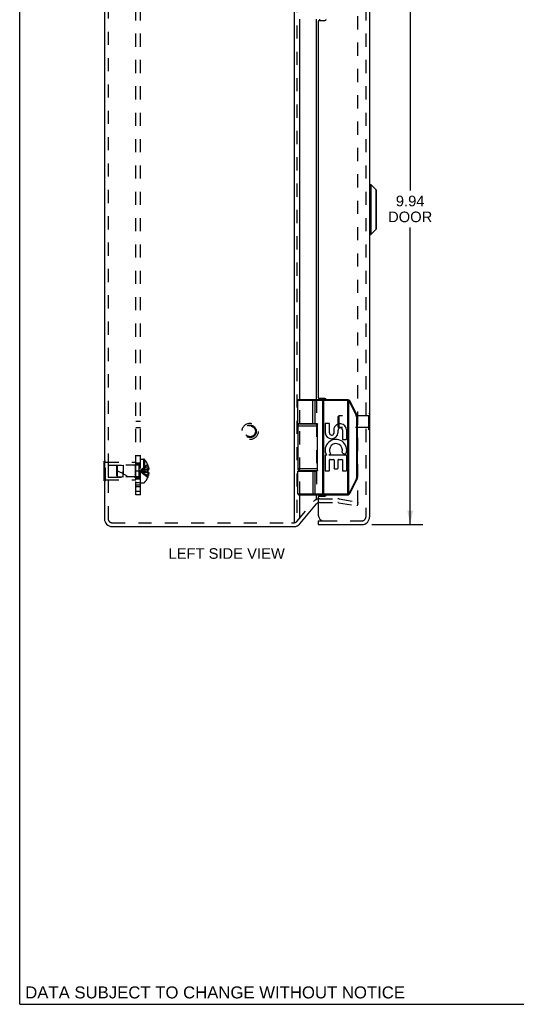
# Model space of a CAD drawing. Header units: inches. Extents: x 0 to 37.8, y 0 to 24.4.
# Tile 1 of 8: x 0 to 7.8, y 0 to 15.5. Entities that reach past the tile are written whole.
import ezdxf

# ---------------------------------------------------------------- set-up
doc = ezdxf.new("R2010")
doc.units = ezdxf.units.IN
doc.header["$LTSCALE"] = 2.077778
doc.header["$MEASUREMENT"] = 0
doc.linetypes.add('HIDDEN', pattern=[0.2, 0.1, -0.1])
doc.layers.get('0').update_dxf_attribs({"linetype": 'CONTINUOUS'})
for name, color, linetype in [('DEFAULT_2', 8, 'HIDDEN'), ('DIMENSIONS', 7, 'CONTINUOUS'), ('DOOR_ASSEMBLY', 7, 'CONTINUOUS'), ('SUBPANEL', 7, 'CONTINUOUS')]:
    doc.layers.add(name, color=color, linetype=linetype)
doc.styles.get("Standard").update_dxf_attribs({"font": 'arial.ttf'})
doc.dimstyles.new('DIMSTYLE_1', dxfattribs={"dimtxt": 0.166667, "dimasz": 0.222222, "dimexe": 0.09, "dimexo": 0.07, "dimgap": 0.0375, "dimtad": 0, "dimtih": 1, "dimtoh": 1, "dimzin": 4, "dimdsep": 46, "dimtxsty": 'Standard', "dimblk": '_FILLED', "dimblk1": '_FILLED', "dimblk2": '_FILLED', "dimcen": 0.09, "dimazin": 1, "dimtfac": 1, "dimtdec": 3, "dimtofl": 0, "dimtmove": 0, "dimatfit": 3, "dimldrblk": '_FILLED', "dimfxl": 0, "dimtolj": 1, "dimtzin": 4, "dimarcsym": 0})

# ---------------------------------------------------------------- blocks, each defined once
blk = doc.blocks.new('_FILLED')
at = {"color": 0, "linetype": 'ByBlock'}
blk.add_solid([(0, 0), (-1, 0.2), (-1, -0.2)], dxfattribs=at)
blk = doc.blocks.new('*D15')
at = {"layer": 'DIMENSIONS', "color": 2, "linetype": 'Continuous'}
for p, q in [((5.558, 17.504), (6.364, 17.504)), ((6.164, 17.504), (6.164, 12.833)), ((6.164, 7.564), (6.164, 12.25)), ((5.558, 7.564), (6.364, 7.564))]:
    blk.add_line(p, q, dxfattribs=at)
at = {"layer": 'DIMENSIONS', "color": 2, "linetype": 'Continuous', "xscale": 0.2222222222, "yscale": 0.2222222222, "zscale": 0.2222222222}
for p, rotation in [((6.164, 17.504), 90), ((6.164, 7.564), 270)]:
    blk.add_blockref('_FILLED', p, dxfattribs=dict(at, rotation=rotation))
at = {"layer": 'DIMENSIONS', "color": 2, "linetype": 'Continuous', "insert": (6.164, 12.75), "char_height": 0.1667, "width": 0.69765, "attachment_point": 2, "line_spacing_factor": 0.9}
blk.add_mtext('9.94\\PDOOR', dxfattribs=at)

msp = doc.modelspace()

# ---------------------------------------------------------------- linework, layer by layer
at = {"color": 7, "linetype": 'Continuous'}
for p, q in [((0, 0), (0, 24.444)), ((1.334, 8.565), (1.338, 8.565)), ((1.334, 8.253), (1.334, 8.565)), ((1.334, 8.409), (1.338, 8.409)), ((1.334, 8.253), (1.338, 8.253)), ((0, 0), (37.778, 0))]:
    msp.add_line(p, q, dxfattribs=at)
at = {"color": 3, "linetype": 'Continuous'}
for p, q in [((1.338, 17.414), (1.338, 7.654)), ((4.331, 17.513), (4.331, 7.603)), ((4.423, 9.534), (4.423, 15.534)), ((4.686, 9.534), (4.686, 15.534)), ((4.732, 15.534), (4.732, 15.514)), ((4.732, 9.554), (4.732, 9.534)), ((4.423, 9.154), (4.423, 9.159)), ((4.686, 9.154), (4.686, 9.158)), ((4.423, 8.409), (4.423, 8.414)), ((4.686, 8.409), (4.686, 8.414)), ((4.423, 7.655), (4.423, 8.034)), ((4.686, 7.963), (4.686, 8.034)), ((4.732, 8.034), (4.732, 8.014)), ((4.423, 7.576), (4.686, 7.89)), ((1.458, 7.534), (4.331, 7.534))]:
    msp.add_line(p, q, dxfattribs=at)
for centre, radius, start, end in [((4.732, 7.851), 0.06, 108.8187, 140), ((1.458, 7.654), 0.12, 180, 270), ((4.331, 7.654), 0.12, 270, 320)]:
    msp.add_arc(centre, radius, start, end, dxfattribs=at)
at = {"layer": 'DEFAULT_2', "color": 8, "linetype": 'HIDDEN'}
for p, q in [((1.398, 17.414), (1.398, 7.654)), ((4.377, 17.513), (4.377, 7.655)), ((5.339, 7.893), (5.339, 17.174)), ((4.423, 9.159), (4.423, 9.534)), ((4.686, 9.534), (4.686, 9.158)), ((4.423, 8.414), (4.423, 9.154)), ((4.686, 9.154), (4.686, 8.414)), ((1.338, 8.565), (1.355, 8.565)), ((1.355, 8.253), (1.355, 8.565)), ((1.355, 8.549), (1.834, 8.549)), ((1.834, 8.269), (1.834, 8.549)), ((1.909, 8.595), (1.956, 8.595)), ((1.909, 8.222), (1.909, 8.595)), ((1.956, 8.595), (1.956, 8.222)), ((1.97, 8.589), (1.97, 8.228)), ((1.338, 8.409), (1.355, 8.409)), ((1.397, 8.504), (1.824, 8.504)), ((1.397, 8.504), (1.397, 8.314)), ((1.534, 8.483), (1.544, 8.494)), ((1.534, 8.335), (1.534, 8.483)), ((1.544, 8.494), (1.634, 8.503)), ((1.544, 8.324), (1.544, 8.494)), ((1.881, 8.503), (1.634, 8.503)), ((1.634, 8.503), (1.634, 8.409)), ((1.634, 8.409), (1.634, 8.367)), ((1.634, 8.315), (1.634, 8.409)), ((1.824, 8.504), (1.834, 8.514)), ((1.824, 8.504), (1.824, 8.314)), ((1.881, 8.503), (1.881, 8.315)), ((1.958, 8.417), (1.937, 8.414)), ((1.979, 8.42), (1.958, 8.417)), ((2, 8.422), (1.979, 8.42)), ((2.023, 8.424), (2, 8.422)), ((2.023, 8.393), (2, 8.395)), ((2.022, 8.508), (2.023, 8.507)), ((2.023, 8.508), (2.022, 8.508)), ((2.023, 8.424), (2.022, 8.424)), ((2.022, 8.422), (2.022, 8.424)), ((2.022, 8.393), (2.022, 8.396)), ((2.023, 8.393), (2.022, 8.393)), ((2.023, 8.507), (2.023, 8.424)), ((2.023, 8.477), (2.033, 8.477)), ((2.023, 8.444), (2.038, 8.444)), ((2.023, 8.424), (2.033, 8.424)), ((2.023, 8.409), (2.023, 8.411)), ((2.023, 8.406), (2.023, 8.409)), ((2.033, 8.393), (2.023, 8.393)), ((2.023, 8.393), (2.023, 8.31)), ((4.423, 8.034), (4.423, 8.409)), ((4.686, 8.409), (4.686, 8.034)), ((1.338, 8.253), (1.355, 8.253)), ((1.355, 8.269), (1.834, 8.269)), ((1.397, 8.314), (1.824, 8.314)), ((1.534, 8.335), (1.544, 8.324)), ((1.544, 8.324), (1.634, 8.315)), ((1.881, 8.315), (1.634, 8.315)), ((1.824, 8.314), (1.834, 8.304)), ((2.023, 8.31), (2.022, 8.309)), ((2.022, 8.309), (2.023, 8.309)), ((2.023, 8.374), (2.038, 8.374)), ((2.023, 8.34), (2.033, 8.34)), ((1.909, 8.222), (1.956, 8.222)), ((4.377, 7.615), (4.64, 7.928)), ((4.732, 7.971), (5.021, 7.971)), ((5.042, 7.969), (5.339, 7.917)), ((4.732, 7.911), (5.021, 7.911)), ((5.031, 7.91), (5.328, 7.858)), ((5.339, 7.917), (5.328, 7.858)), ((1.458, 7.594), (4.291, 7.594)), ((4.291, 7.594), (4.331, 7.594))]:
    msp.add_line(p, q, dxfattribs=at)
for points in [[(2.022, 8.508), (2, 8.494), (1.979, 8.479), (1.958, 8.463), (1.937, 8.446), (1.918, 8.428), (1.899, 8.409)], [(2.023, 8.477), (2, 8.468), (1.979, 8.457), (1.958, 8.446), (1.938, 8.435), (1.918, 8.422), (1.899, 8.409)], [(2.023, 8.444), (2, 8.439), (1.979, 8.434), (1.958, 8.428), (1.938, 8.422), (1.918, 8.415), (1.899, 8.409)], [(1.938, 8.415), (1.918, 8.412), (1.899, 8.409)], [(1.937, 8.414), (1.918, 8.412), (1.899, 8.409)], [(2.023, 8.374), (2, 8.379), (1.979, 8.384), (1.958, 8.389), (1.938, 8.395), (1.918, 8.402), (1.899, 8.409)], [(2.023, 8.34), (2, 8.35), (1.979, 8.36), (1.958, 8.371), (1.938, 8.383), (1.918, 8.395), (1.899, 8.409)], [(2.022, 8.309), (2, 8.323), (1.979, 8.338), (1.958, 8.354), (1.937, 8.371), (1.918, 8.389), (1.899, 8.409)], [(2, 8.395), (1.979, 8.398), (1.958, 8.4), (1.937, 8.403), (1.918, 8.406), (1.899, 8.409)], [(1.979, 8.398), (1.958, 8.4), (1.938, 8.403), (1.918, 8.406), (1.899, 8.409)], [(2.022, 8.424), (2.022, 8.422), (2.022, 8.419), (2.022, 8.416), (2.023, 8.414), (2.023, 8.411), (2.023, 8.409)], [(2.023, 8.414), (2.022, 8.416), (2.022, 8.419)], [(2.023, 8.409), (2.023, 8.406), (2.023, 8.403), (2.022, 8.401), (2.022, 8.398), (2.022, 8.396), (2.022, 8.393)], [(2.022, 8.398), (2.022, 8.401), (2.023, 8.403)], [(2.033, 8.477), (2.034, 8.473), (2.034, 8.469), (2.035, 8.465), (2.036, 8.46), (2.036, 8.456), (2.037, 8.452), (2.037, 8.448), (2.038, 8.444)], [(2.038, 8.444), (2.037, 8.441), (2.037, 8.439), (2.036, 8.437), (2.036, 8.434), (2.035, 8.432), (2.034, 8.429), (2.034, 8.427), (2.033, 8.424)], [(2.033, 8.393), (2.034, 8.391), (2.034, 8.388), (2.035, 8.386), (2.036, 8.383), (2.036, 8.381), (2.037, 8.378), (2.037, 8.376), (2.038, 8.374)], [(2.038, 8.374), (2.037, 8.37), (2.037, 8.365), (2.036, 8.361), (2.036, 8.357), (2.035, 8.353), (2.034, 8.349), (2.034, 8.344), (2.033, 8.34)], [(5.329, 7.883), (5.328, 7.883), (5.327, 7.883)], [(5.333, 7.884), (5.333, 7.884), (5.332, 7.883), (5.331, 7.883), (5.33, 7.883), (5.329, 7.883), (5.329, 7.883)], [(5.339, 7.893), (5.338, 7.892), (5.338, 7.891), (5.338, 7.89), (5.338, 7.889), (5.337, 7.888), (5.337, 7.887), (5.336, 7.887), (5.336, 7.886), (5.335, 7.885), (5.334, 7.885), (5.333, 7.884)]]:
    msp.add_lwpolyline(points, dxfattribs=at)
for radius in [0.128, 0.0981, 0.094, 0.084]:
    msp.add_circle((3.637, 9.034), radius, dxfattribs=at)
for centre, radius, start, end in [((1.956, 8.575), 0.02, 43.5138, 90), ((1.78, 8.409), 0.262, 22.3613, 43.5138), ((1.364, 7.863), 0.571, 52.1862, 72.6646), ((1.881, 8.531), 0.0282, 270, 360), ((1.78, 8.409), 0.261, 15.1941, 22.0894), ((1.881, 8.286), 0.0282, 0, 90), ((1.78, 8.409), 0.262, 316.4862, 337.6387), ((1.78, 8.409), 0.261, 337.9106, 344.8059), ((1.956, 8.242), 0.02, 270, 316.4862), ((4.732, 7.851), 0.12, 90, 140), ((5.021, 7.851), 0.12, 80, 90), ((4.732, 7.851), 0.06, 90, 108.8187), ((5.021, 7.851), 0.06, 80, 90), ((1.458, 7.654), 0.06, 180, 270), ((4.331, 7.654), 0.06, 270, 320)]:
    msp.add_arc(centre, radius, start, end, dxfattribs=at)
at = {"layer": 'DOOR_ASSEMBLY', "color": 8, "linetype": 'HIDDEN'}
for p, q in [((5.463, 17.384), (5.463, 7.684)), ((5.027, 9.271), (5.037, 9.281)), ((5.027, 9.103), (5.027, 9.271)), ((5.509, 9.281), (5.037, 9.281)), ((5.037, 9.281), (5.037, 9.093)), ((5.523, 9.315), (5.509, 9.315)), ((5.509, 9.059), (5.509, 9.315)), ((5.027, 9.103), (5.037, 9.093)), ((5.509, 9.093), (5.037, 9.093)), ((5.523, 9.059), (5.509, 9.059)), ((4.803, 7.624), (5.403, 7.624))]:
    msp.add_line(p, q, dxfattribs=at)
at = {"layer": 'DOOR_ASSEMBLY', "color": 3, "linetype": 'Continuous'}
for p, q in [((5.523, 17.384), (5.523, 7.684)), ((4.713, 15.494), (4.713, 9.574)), ((4.733, 15.514), (4.818, 15.514)), ((4.818, 9.554), (4.733, 9.554)), ((4.713, 7.994), (4.713, 7.714)), ((4.733, 8.014), (4.818, 8.014)), ((4.713, 7.564), (5.403, 7.564))]:
    msp.add_line(p, q, dxfattribs=at)
at = {"layer": 'DOOR_ASSEMBLY', "color": 7, "linetype": 'Continuous'}
for p, q in [((5.526, 12.928), (5.545, 12.928)), ((5.526, 12.14), (5.526, 12.928)), ((5.545, 12.928), (5.628, 12.845)), ((5.545, 12.928), (5.545, 12.14)), ((5.628, 12.223), (5.628, 12.845)), ((5.63, 12.228), (5.63, 12.84)), ((5.526, 12.14), (5.545, 12.14)), ((5.545, 12.14), (5.628, 12.223)), ((5.167, 9.521), (4.39, 9.521)), ((4.39, 9.159), (4.39, 9.521)), ((5.167, 9.534), (4.403, 9.534)), ((4.62, 9.534), (4.62, 9.534)), ((4.62, 9.534), (4.62, 9.534)), ((4.62, 9.534), (4.62, 9.534)), ((4.627, 9.159), (4.627, 9.521)), ((4.627, 9.159), (4.627, 9.521)), ((4.663, 9.159), (4.663, 9.521)), ((4.783, 9.529), (4.783, 9.529)), ((4.783, 9.529), (4.783, 9.529)), ((4.783, 9.528), (4.783, 9.529)), ((4.783, 9.528), (4.783, 9.528)), ((4.783, 9.527), (4.783, 9.528)), ((4.783, 9.527), (4.783, 9.527)), ((4.783, 9.527), (4.783, 9.527)), ((4.783, 9.526), (4.783, 9.527)), ((4.783, 9.526), (4.783, 9.526)), ((4.783, 9.526), (4.783, 9.526)), ((4.783, 9.524), (4.783, 9.525)), ((4.783, 9.524), (4.783, 9.524)), ((4.783, 9.524), (4.783, 9.524)), ((4.783, 9.523), (4.783, 9.524)), ((4.783, 9.523), (4.783, 9.523)), ((4.783, 9.522), (4.783, 9.523)), ((4.783, 9.522), (4.783, 9.522)), ((4.783, 9.521), (4.783, 9.522)), ((4.783, 9.521), (4.783, 9.521)), ((4.783, 8.047), (4.783, 9.521)), ((4.802, 8.034), (4.802, 9.534)), ((5.167, 9.521), (5.167, 9.534)), ((5.179, 9.519), (5.182, 9.532)), ((5.179, 8.048), (5.179, 9.519)), ((5.196, 9.512), (5.197, 9.513)), ((5.196, 8.055), (5.196, 9.512)), ((5.197, 9.514), (5.198, 9.514)), ((5.197, 9.513), (5.197, 9.514)), ((5.197, 9.513), (5.197, 9.513)), ((5.198, 9.516), (5.199, 9.516)), ((5.198, 9.515), (5.198, 9.516)), ((5.198, 9.515), (5.198, 9.515)), ((5.198, 9.514), (5.198, 9.515)), ((5.199, 9.517), (5.2, 9.518)), ((5.199, 9.517), (5.199, 9.517)), ((5.199, 9.517), (5.199, 9.517)), ((5.199, 9.516), (5.199, 9.517)), ((5.199, 9.516), (5.199, 9.516)), ((5.2, 9.519), (5.201, 9.519)), ((5.2, 9.519), (5.2, 9.519)), ((5.2, 9.519), (5.2, 9.519)), ((5.2, 9.518), (5.2, 9.519)), ((5.2, 9.518), (5.2, 9.518)), ((5.2, 9.518), (5.2, 9.518)), ((5.201, 9.52), (5.201, 9.52)), ((5.201, 9.519), (5.201, 9.52)), ((5.213, 9.493), (5.214, 9.494)), ((5.314, 9.291), (5.213, 9.493)), ((5.214, 9.494), (5.215, 9.494)), ((5.215, 9.494), (5.216, 9.495)), ((5.215, 9.494), (5.215, 9.494)), ((5.216, 9.495), (5.217, 9.495)), ((5.217, 9.495), (5.218, 9.496)), ((5.217, 9.495), (5.217, 9.495)), ((5.218, 9.496), (5.219, 9.496)), ((5.219, 9.497), (5.22, 9.497)), ((5.219, 9.496), (5.219, 9.497)), ((5.219, 9.496), (5.219, 9.496)), ((5.22, 9.497), (5.221, 9.497)), ((5.22, 9.497), (5.22, 9.497)), ((5.22, 9.497), (5.22, 9.497)), ((5.221, 9.498), (5.222, 9.498)), ((5.221, 9.498), (5.221, 9.498)), ((5.221, 9.497), (5.221, 9.498)), ((5.221, 9.497), (5.221, 9.497)), ((5.222, 9.498), (5.222, 9.498)), ((5.324, 9.297), (5.223, 9.499)), ((5.314, 9.291), (5.315, 9.291)), ((5.315, 9.291), (5.316, 9.292)), ((5.316, 9.292), (5.317, 9.292)), ((5.316, 9.292), (5.316, 9.292)), ((5.317, 9.292), (5.318, 9.293)), ((5.318, 9.293), (5.319, 9.293)), ((5.319, 9.294), (5.32, 9.294)), ((5.319, 9.293), (5.319, 9.294)), ((5.32, 9.294), (5.321, 9.294)), ((5.32, 9.294), (5.32, 9.294)), ((5.32, 9.269), (5.331, 9.269)), ((5.32, 8.298), (5.32, 9.269)), ((5.321, 9.295), (5.322, 9.295)), ((5.321, 9.295), (5.321, 9.295)), ((5.321, 9.294), (5.321, 9.295)), ((5.322, 9.296), (5.323, 9.296)), ((5.322, 9.295), (5.322, 9.296)), ((5.322, 9.295), (5.322, 9.295)), ((5.322, 9.295), (5.322, 9.295)), ((5.322, 9.295), (5.322, 9.295)), ((5.323, 9.296), (5.323, 9.296)), ((5.331, 8.298), (5.331, 9.269)), ((5.527, 9.315), (5.523, 9.315)), ((5.527, 9.059), (5.527, 9.315)), ((4.39, 9.124), (4.701, 9.124)), ((4.39, 9.124), (4.39, 8.444)), ((4.42, 9.154), (4.698, 9.154)), ((4.469, 9.159), (4.469, 9.154)), ((4.625, 9.159), (4.625, 9.154)), ((4.701, 8.419), (4.701, 9.149)), ((4.821, 9.151), (4.821, 9.01)), ((4.882, 9.16), (4.83, 9.16)), ((4.89, 9.01), (4.89, 9.151)), ((4.96, 9.078), (4.96, 9.003)), ((5.026, 9.011), (5.026, 9.054)), ((5.094, 9.056), (5.094, 8.917)), ((5.162, 8.917), (5.162, 9.056)), ((5.527, 9.059), (5.523, 9.059)), ((5.103, 8.908), (5.153, 8.908)), ((4.821, 8.65), (4.821, 8.419)), ((4.842, 8.659), (4.83, 8.659)), ((4.879, 8.659), (4.904, 8.677)), ((5.153, 8.659), (4.879, 8.659)), ((4.89, 8.419), (4.89, 8.583)), ((4.899, 8.591), (4.953, 8.591)), ((4.962, 8.583), (4.962, 8.453)), ((5.025, 8.453), (5.025, 8.583)), ((5.034, 8.591), (5.086, 8.591)), ((5.094, 8.583), (5.094, 8.419)), ((5.095, 8.693), (5.141, 8.674)), ((5.162, 8.419), (5.162, 8.65)), ((4.701, 8.444), (4.39, 8.444)), ((4.39, 8.409), (4.681, 8.409)), ((4.39, 8.047), (4.39, 8.409)), ((4.698, 8.414), (4.42, 8.414)), ((4.469, 8.414), (4.469, 8.409)), ((4.625, 8.414), (4.625, 8.409)), ((4.663, 8.047), (4.663, 8.409)), ((4.83, 8.41), (4.882, 8.41)), ((4.97, 8.445), (5.017, 8.445)), ((5.103, 8.41), (5.153, 8.41)), ((5.213, 8.074), (5.314, 8.276)), ((5.223, 8.068), (5.324, 8.27)), ((5.314, 8.276), (5.315, 8.276)), ((5.315, 8.276), (5.316, 8.275)), ((5.316, 8.275), (5.317, 8.275)), ((5.317, 8.275), (5.317, 8.275)), ((5.317, 8.275), (5.318, 8.274)), ((5.318, 8.274), (5.319, 8.274)), ((5.319, 8.274), (5.319, 8.274)), ((5.319, 8.274), (5.32, 8.273)), ((5.32, 8.298), (5.331, 8.298)), ((5.32, 8.273), (5.32, 8.273)), ((5.32, 8.273), (5.321, 8.273)), ((5.321, 8.273), (5.321, 8.273)), ((5.321, 8.273), (5.321, 8.272)), ((5.321, 8.272), (5.322, 8.272)), ((5.322, 8.272), (5.322, 8.272)), ((5.322, 8.272), (5.322, 8.272)), ((5.322, 8.272), (5.322, 8.272)), ((5.322, 8.272), (5.322, 8.272)), ((5.322, 8.272), (5.323, 8.272)), ((5.213, 8.074), (5.214, 8.073)), ((5.214, 8.073), (5.215, 8.073)), ((4.39, 8.047), (5.167, 8.047)), ((4.403, 8.034), (5.167, 8.034)), ((4.621, 8.034), (4.62, 8.034)), ((4.62, 8.034), (4.62, 8.034)), ((4.62, 8.034), (4.62, 8.034)), ((4.62, 8.034), (4.62, 8.034)), ((4.783, 8.047), (4.783, 8.046)), ((4.783, 8.046), (4.783, 8.046)), ((4.783, 8.046), (4.783, 8.045)), ((4.783, 8.045), (4.783, 8.045)), ((4.783, 8.045), (4.783, 8.044)), ((4.783, 8.044), (4.783, 8.044)), ((4.783, 8.044), (4.783, 8.044)), ((4.783, 8.043), (4.783, 8.043)), ((4.783, 8.043), (4.783, 8.042)), ((4.783, 8.042), (4.783, 8.042)), ((4.783, 8.042), (4.783, 8.041)), ((4.783, 8.041), (4.783, 8.041)), ((4.783, 8.041), (4.783, 8.041)), ((4.783, 8.041), (4.783, 8.04)), ((4.783, 8.04), (4.783, 8.04)), ((4.783, 8.04), (4.783, 8.039)), ((4.783, 8.039), (4.783, 8.039)), ((4.783, 8.039), (4.783, 8.039)), ((5.167, 8.047), (5.167, 8.034)), ((5.179, 8.048), (5.182, 8.035)), ((5.196, 8.055), (5.197, 8.054)), ((5.197, 8.054), (5.197, 8.054)), ((5.197, 8.054), (5.197, 8.053)), ((5.197, 8.053), (5.198, 8.053)), ((5.198, 8.053), (5.198, 8.052)), ((5.198, 8.052), (5.198, 8.052)), ((5.198, 8.052), (5.199, 8.051)), ((5.199, 8.051), (5.199, 8.051)), ((5.199, 8.051), (5.199, 8.051)), ((5.199, 8.051), (5.199, 8.05)), ((5.199, 8.05), (5.199, 8.05)), ((5.199, 8.05), (5.2, 8.05)), ((5.2, 8.05), (5.2, 8.049)), ((5.2, 8.049), (5.2, 8.049)), ((5.2, 8.049), (5.2, 8.049)), ((5.2, 8.049), (5.2, 8.049)), ((5.2, 8.049), (5.2, 8.048)), ((5.2, 8.048), (5.2, 8.048)), ((5.2, 8.048), (5.201, 8.048)), ((5.215, 8.073), (5.216, 8.073)), ((5.216, 8.073), (5.216, 8.072)), ((5.216, 8.072), (5.217, 8.072)), ((5.217, 8.072), (5.218, 8.072)), ((5.218, 8.072), (5.218, 8.071)), ((5.218, 8.071), (5.219, 8.071)), ((5.219, 8.071), (5.219, 8.071)), ((5.219, 8.071), (5.22, 8.071)), ((5.22, 8.071), (5.22, 8.07)), ((5.22, 8.07), (5.22, 8.07)), ((5.22, 8.07), (5.22, 8.07)), ((5.22, 8.07), (5.221, 8.07)), ((5.221, 8.07), (5.221, 8.07)), ((5.221, 8.07), (5.221, 8.07)), ((5.221, 8.07), (5.221, 8.069)), ((5.221, 8.069), (5.222, 8.069)), ((4.713, 7.624), (4.803, 7.624)), ((4.713, 7.624), (4.713, 7.564))]:
    msp.add_line(p, q, dxfattribs=at)
for points in [[(4.627, 9.521), (4.627, 9.521), (4.627, 9.521), (4.627, 9.521), (4.627, 9.521), (4.627, 9.522), (4.627, 9.522), (4.627, 9.522), (4.627, 9.522), (4.627, 9.523), (4.627, 9.523), (4.627, 9.523), (4.626, 9.523), (4.626, 9.523), (4.626, 9.524), (4.626, 9.524), (4.626, 9.524), (4.626, 9.524), (4.626, 9.524), (4.626, 9.525), (4.626, 9.525), (4.626, 9.525), (4.626, 9.525), (4.626, 9.526), (4.626, 9.526), (4.626, 9.526), (4.626, 9.526), (4.626, 9.526), (4.626, 9.526), (4.626, 9.527), (4.626, 9.527), (4.626, 9.527), (4.626, 9.527), (4.626, 9.527), (4.626, 9.528), (4.626, 9.528), (4.625, 9.528), (4.625, 9.528), (4.625, 9.528), (4.625, 9.529), (4.625, 9.529), (4.625, 9.529), (4.625, 9.529), (4.625, 9.529), (4.625, 9.529), (4.625, 9.53), (4.625, 9.53), (4.625, 9.53), (4.625, 9.53), (4.625, 9.53), (4.624, 9.53), (4.624, 9.53), (4.624, 9.531), (4.624, 9.531), (4.624, 9.531), (4.624, 9.531), (4.624, 9.531), (4.624, 9.531), (4.624, 9.531), (4.624, 9.531), (4.624, 9.532), (4.623, 9.532), (4.623, 9.532), (4.623, 9.532), (4.623, 9.532), (4.623, 9.532), (4.623, 9.532), (4.623, 9.532), (4.623, 9.532), (4.623, 9.533), (4.623, 9.533), (4.623, 9.533), (4.622, 9.533), (4.622, 9.533), (4.622, 9.533), (4.622, 9.533), (4.622, 9.533), (4.622, 9.533), (4.622, 9.533), (4.622, 9.533), (4.622, 9.533), (4.621, 9.533), (4.621, 9.533), (4.621, 9.533), (4.621, 9.533), (4.621, 9.533), (4.621, 9.534), (4.621, 9.534), (4.621, 9.534), (4.621, 9.534), (4.62, 9.534)], [(4.627, 9.521), (4.627, 9.521), (4.627, 9.521), (4.627, 9.521), (4.627, 9.521), (4.627, 9.522), (4.627, 9.522), (4.627, 9.522), (4.627, 9.522), (4.627, 9.523), (4.627, 9.523), (4.627, 9.523), (4.627, 9.523), (4.626, 9.523), (4.626, 9.524), (4.626, 9.524), (4.626, 9.524), (4.626, 9.524), (4.626, 9.524), (4.626, 9.525), (4.626, 9.525), (4.626, 9.525), (4.626, 9.525), (4.626, 9.526), (4.626, 9.526), (4.626, 9.526), (4.626, 9.526), (4.626, 9.526), (4.626, 9.526), (4.626, 9.527), (4.626, 9.527), (4.626, 9.527), (4.626, 9.527), (4.626, 9.527), (4.626, 9.528), (4.626, 9.528), (4.625, 9.528), (4.625, 9.528), (4.625, 9.528), (4.625, 9.529), (4.625, 9.529), (4.625, 9.529), (4.625, 9.529), (4.625, 9.529), (4.625, 9.529), (4.625, 9.53), (4.625, 9.53), (4.625, 9.53), (4.625, 9.53), (4.625, 9.53), (4.624, 9.53), (4.624, 9.53), (4.624, 9.531), (4.624, 9.531), (4.624, 9.531), (4.624, 9.531), (4.624, 9.531), (4.624, 9.531), (4.624, 9.531), (4.624, 9.531), (4.624, 9.532), (4.624, 9.532), (4.623, 9.532), (4.623, 9.532), (4.623, 9.532), (4.623, 9.532), (4.623, 9.532), (4.623, 9.532), (4.623, 9.532), (4.623, 9.533), (4.623, 9.533), (4.623, 9.533), (4.622, 9.533), (4.622, 9.533), (4.622, 9.533), (4.622, 9.533), (4.622, 9.533), (4.622, 9.533), (4.622, 9.533), (4.622, 9.533), (4.622, 9.533), (4.622, 9.533), (4.621, 9.533), (4.621, 9.533), (4.621, 9.533), (4.621, 9.533), (4.621, 9.534), (4.621, 9.534), (4.621, 9.534), (4.621, 9.534), (4.621, 9.534), (4.62, 9.534)], [(4.663, 9.521), (4.663, 9.521), (4.663, 9.521), (4.663, 9.521), (4.663, 9.521), (4.663, 9.522), (4.663, 9.522), (4.663, 9.522), (4.663, 9.522), (4.662, 9.523), (4.662, 9.523), (4.662, 9.523), (4.662, 9.523), (4.662, 9.523), (4.662, 9.524), (4.662, 9.524), (4.662, 9.524), (4.662, 9.524), (4.662, 9.524), (4.662, 9.525), (4.662, 9.525), (4.662, 9.525), (4.662, 9.525), (4.662, 9.526), (4.662, 9.526), (4.662, 9.526), (4.662, 9.526), (4.662, 9.526), (4.662, 9.526), (4.661, 9.527), (4.661, 9.527), (4.661, 9.527), (4.661, 9.527), (4.661, 9.527), (4.661, 9.528), (4.661, 9.528), (4.661, 9.528), (4.661, 9.528), (4.661, 9.528), (4.661, 9.529), (4.66, 9.529), (4.66, 9.529), (4.66, 9.529), (4.66, 9.529), (4.66, 9.529), (4.66, 9.53), (4.66, 9.53), (4.66, 9.53), (4.66, 9.53), (4.659, 9.53), (4.659, 9.53), (4.659, 9.53), (4.659, 9.531), (4.659, 9.531), (4.659, 9.531), (4.659, 9.531), (4.659, 9.531), (4.658, 9.531), (4.658, 9.531), (4.658, 9.531), (4.658, 9.532), (4.658, 9.532), (4.658, 9.532), (4.658, 9.532), (4.657, 9.532), (4.657, 9.532), (4.657, 9.532), (4.657, 9.532), (4.657, 9.532), (4.657, 9.533), (4.657, 9.533), (4.656, 9.533), (4.656, 9.533), (4.656, 9.533), (4.656, 9.533), (4.656, 9.533), (4.656, 9.533), (4.656, 9.533), (4.655, 9.533), (4.655, 9.533), (4.655, 9.533), (4.655, 9.533), (4.655, 9.533), (4.655, 9.533), (4.654, 9.533), (4.654, 9.533), (4.654, 9.534), (4.654, 9.534), (4.654, 9.534), (4.654, 9.534), (4.653, 9.534), (4.653, 9.534), (4.653, 9.534), (4.653, 9.534), (4.653, 9.534)], [(4.783, 9.529), (4.783, 9.529), (4.783, 9.53), (4.783, 9.53), (4.783, 9.53), (4.783, 9.53), (4.783, 9.53), (4.783, 9.53), (4.783, 9.53), (4.783, 9.531), (4.783, 9.531), (4.783, 9.531), (4.783, 9.531), (4.782, 9.531), (4.782, 9.531), (4.782, 9.531), (4.782, 9.531), (4.782, 9.532), (4.782, 9.532), (4.782, 9.532), (4.782, 9.532), (4.782, 9.532), (4.782, 9.532), (4.782, 9.532), (4.782, 9.532), (4.782, 9.532), (4.782, 9.533), (4.782, 9.533), (4.782, 9.533), (4.782, 9.533), (4.782, 9.533), (4.782, 9.533), (4.782, 9.533), (4.782, 9.533), (4.782, 9.533), (4.782, 9.533), (4.782, 9.533), (4.782, 9.533), (4.782, 9.533), (4.782, 9.533), (4.782, 9.533), (4.782, 9.533), (4.782, 9.533), (4.782, 9.534), (4.782, 9.534), (4.781, 9.534), (4.781, 9.534), (4.781, 9.534), (4.781, 9.534), (4.781, 9.534), (4.781, 9.534), (4.781, 9.534)], [(4.783, 9.525), (4.783, 9.525), (4.783, 9.526)], [(5.196, 9.512), (5.196, 9.513), (5.195, 9.513), (5.195, 9.513), (5.194, 9.513), (5.194, 9.514), (5.193, 9.514), (5.193, 9.514), (5.192, 9.515), (5.192, 9.515), (5.191, 9.515), (5.191, 9.515), (5.19, 9.516), (5.19, 9.516), (5.189, 9.516), (5.189, 9.516), (5.188, 9.516), (5.187, 9.517), (5.187, 9.517), (5.186, 9.517), (5.186, 9.517), (5.185, 9.517), (5.185, 9.518), (5.184, 9.518), (5.184, 9.518), (5.183, 9.518), (5.182, 9.518), (5.182, 9.518), (5.181, 9.519), (5.181, 9.519), (5.18, 9.519), (5.18, 9.519), (5.179, 9.519)], [(5.213, 9.493), (5.213, 9.494), (5.213, 9.494), (5.212, 9.495), (5.212, 9.495), (5.212, 9.496), (5.212, 9.496), (5.211, 9.497), (5.211, 9.497), (5.211, 9.497), (5.211, 9.498), (5.21, 9.498), (5.21, 9.499), (5.21, 9.499), (5.209, 9.5), (5.209, 9.5), (5.209, 9.501), (5.208, 9.501), (5.208, 9.501), (5.208, 9.502), (5.207, 9.502), (5.207, 9.503), (5.207, 9.503), (5.206, 9.503), (5.206, 9.504), (5.206, 9.504), (5.205, 9.505), (5.205, 9.505), (5.205, 9.505), (5.204, 9.506), (5.204, 9.506), (5.203, 9.507), (5.203, 9.507), (5.203, 9.507), (5.202, 9.508), (5.202, 9.508), (5.201, 9.508), (5.201, 9.509), (5.201, 9.509), (5.2, 9.509), (5.2, 9.51), (5.199, 9.51), (5.199, 9.51), (5.199, 9.511), (5.198, 9.511), (5.198, 9.511), (5.197, 9.512), (5.197, 9.512), (5.196, 9.512)], [(5.201, 9.52), (5.201, 9.52), (5.201, 9.52), (5.201, 9.52), (5.201, 9.52), (5.201, 9.521), (5.201, 9.521), (5.201, 9.521), (5.201, 9.521), (5.201, 9.521), (5.201, 9.521), (5.201, 9.521), (5.201, 9.521), (5.201, 9.521), (5.202, 9.522), (5.202, 9.522), (5.202, 9.522), (5.202, 9.522), (5.202, 9.522), (5.202, 9.522), (5.202, 9.522), (5.202, 9.522), (5.202, 9.522), (5.202, 9.522), (5.202, 9.522), (5.202, 9.522), (5.202, 9.522), (5.202, 9.523), (5.202, 9.523), (5.202, 9.523), (5.202, 9.523), (5.202, 9.523), (5.202, 9.523), (5.202, 9.523), (5.202, 9.523), (5.202, 9.523), (5.202, 9.523), (5.202, 9.523), (5.202, 9.523), (5.202, 9.523), (5.202, 9.523), (5.202, 9.523), (5.202, 9.523), (5.202, 9.523)], [(5.222, 9.498), (5.222, 9.498), (5.222, 9.498), (5.222, 9.498), (5.222, 9.498), (5.222, 9.498), (5.222, 9.498), (5.222, 9.498), (5.222, 9.498), (5.222, 9.498), (5.222, 9.499), (5.223, 9.499), (5.223, 9.499), (5.223, 9.499), (5.223, 9.499), (5.223, 9.499), (5.223, 9.499), (5.223, 9.499), (5.223, 9.499), (5.223, 9.499), (5.223, 9.499), (5.223, 9.499), (5.223, 9.499), (5.223, 9.499), (5.223, 9.499), (5.223, 9.499), (5.223, 9.499), (5.223, 9.499), (5.223, 9.499), (5.223, 9.499), (5.223, 9.499)], [(5.32, 9.269), (5.32, 9.269), (5.32, 9.27), (5.32, 9.271), (5.319, 9.271), (5.319, 9.272), (5.319, 9.272), (5.319, 9.273), (5.319, 9.273), (5.319, 9.274), (5.319, 9.274), (5.319, 9.275), (5.319, 9.275), (5.319, 9.276), (5.319, 9.276), (5.319, 9.277), (5.319, 9.278), (5.319, 9.278), (5.319, 9.279), (5.318, 9.279), (5.318, 9.28), (5.318, 9.28), (5.318, 9.281), (5.318, 9.281), (5.318, 9.282), (5.318, 9.282), (5.318, 9.283), (5.317, 9.283), (5.317, 9.284), (5.317, 9.284), (5.317, 9.285), (5.317, 9.285), (5.316, 9.286), (5.316, 9.287), (5.316, 9.287), (5.316, 9.288), (5.316, 9.288), (5.315, 9.289), (5.315, 9.289), (5.315, 9.29), (5.315, 9.29), (5.315, 9.291), (5.314, 9.291)], [(5.323, 9.296), (5.323, 9.296), (5.323, 9.296), (5.323, 9.296), (5.323, 9.296), (5.323, 9.296), (5.323, 9.296), (5.323, 9.296), (5.323, 9.296), (5.324, 9.296), (5.324, 9.296), (5.324, 9.296), (5.324, 9.296), (5.324, 9.296), (5.324, 9.296), (5.324, 9.296), (5.324, 9.296), (5.324, 9.297), (5.324, 9.297), (5.324, 9.297), (5.324, 9.297), (5.324, 9.297), (5.324, 9.297), (5.324, 9.297), (5.324, 9.297), (5.324, 9.297), (5.324, 9.297), (5.324, 9.297), (5.324, 9.297), (5.324, 9.297), (5.324, 9.297)], [(4.39, 9.159), (4.681, 9.159), (4.681, 9.159), (4.682, 9.159), (4.683, 9.159), (4.683, 9.159), (4.684, 9.159), (4.685, 9.158), (4.685, 9.158), (4.686, 9.158), (4.686, 9.158), (4.687, 9.158), (4.687, 9.158), (4.688, 9.158), (4.688, 9.158), (4.689, 9.158), (4.689, 9.158), (4.69, 9.158), (4.69, 9.158), (4.691, 9.158), (4.691, 9.158), (4.691, 9.157), (4.692, 9.157), (4.692, 9.157), (4.692, 9.157), (4.693, 9.157), (4.693, 9.157), (4.693, 9.157), (4.694, 9.157), (4.694, 9.157), (4.694, 9.156), (4.694, 9.156), (4.695, 9.156), (4.695, 9.156), (4.695, 9.156), (4.695, 9.156), (4.696, 9.156), (4.696, 9.156), (4.696, 9.156), (4.696, 9.155), (4.696, 9.155), (4.697, 9.155), (4.697, 9.155), (4.697, 9.155), (4.697, 9.155), (4.697, 9.155), (4.697, 9.155), (4.698, 9.154), (4.698, 9.154), (4.698, 9.154), (4.698, 9.154), (4.698, 9.154), (4.698, 9.154), (4.698, 9.154), (4.699, 9.154), (4.699, 9.153), (4.699, 9.153), (4.699, 9.153), (4.699, 9.153), (4.699, 9.153), (4.699, 9.153), (4.699, 9.153), (4.699, 9.153), (4.699, 9.152), (4.699, 9.152), (4.7, 9.152), (4.7, 9.152), (4.7, 9.152), (4.7, 9.152), (4.7, 9.152), (4.7, 9.152), (4.7, 9.152), (4.7, 9.151), (4.7, 9.151), (4.7, 9.151), (4.7, 9.151), (4.7, 9.151), (4.7, 9.151), (4.7, 9.151), (4.7, 9.151), (4.7, 9.151), (4.7, 9.15), (4.7, 9.15), (4.7, 9.15), (4.7, 9.15), (4.701, 9.15), (4.701, 9.15), (4.701, 9.15), (4.701, 9.15), (4.701, 9.15), (4.701, 9.149), (4.701, 9.149), (4.701, 9.149), (4.701, 9.149), (4.701, 9.149), (4.701, 9.149), (4.701, 9.149), (4.701, 9.149), (4.701, 9.149)], [(4.627, 8.409), (4.627, 8.046), (4.627, 8.046), (4.627, 8.046), (4.627, 8.046), (4.627, 8.046), (4.627, 8.045), (4.627, 8.045), (4.627, 8.045), (4.627, 8.045), (4.627, 8.044), (4.627, 8.044), (4.626, 8.044), (4.626, 8.044), (4.626, 8.044), (4.626, 8.043), (4.626, 8.043), (4.626, 8.043), (4.626, 8.043), (4.626, 8.043), (4.626, 8.042), (4.626, 8.042), (4.626, 8.042), (4.626, 8.042), (4.626, 8.042), (4.626, 8.041), (4.626, 8.041), (4.626, 8.041), (4.626, 8.041), (4.626, 8.041), (4.626, 8.04), (4.626, 8.04), (4.626, 8.04), (4.626, 8.04), (4.626, 8.04), (4.626, 8.039), (4.625, 8.039), (4.625, 8.039), (4.625, 8.039), (4.625, 8.039), (4.625, 8.039), (4.625, 8.038), (4.625, 8.038), (4.625, 8.038), (4.625, 8.038), (4.625, 8.038), (4.625, 8.038), (4.625, 8.037), (4.625, 8.037), (4.625, 8.037), (4.624, 8.037), (4.624, 8.037), (4.624, 8.037), (4.624, 8.037), (4.624, 8.036), (4.624, 8.036), (4.624, 8.036), (4.624, 8.036), (4.624, 8.036), (4.624, 8.036), (4.624, 8.036), (4.623, 8.036), (4.623, 8.035), (4.623, 8.035), (4.623, 8.035), (4.623, 8.035), (4.623, 8.035), (4.623, 8.035), (4.623, 8.035), (4.623, 8.035), (4.623, 8.035), (4.623, 8.035), (4.622, 8.034), (4.622, 8.034), (4.622, 8.034), (4.622, 8.034), (4.622, 8.034), (4.622, 8.034), (4.622, 8.034), (4.622, 8.034), (4.622, 8.034), (4.621, 8.034), (4.621, 8.034), (4.621, 8.034), (4.621, 8.034), (4.621, 8.034), (4.621, 8.034), (4.621, 8.034), (4.621, 8.034), (4.621, 8.034), (4.62, 8.034)], [(4.627, 8.409), (4.627, 8.046), (4.627, 8.046), (4.627, 8.046), (4.627, 8.046), (4.627, 8.046), (4.627, 8.045), (4.627, 8.045), (4.627, 8.045), (4.627, 8.045), (4.627, 8.044), (4.627, 8.044), (4.627, 8.044), (4.626, 8.044), (4.626, 8.044), (4.626, 8.043), (4.626, 8.043), (4.626, 8.043), (4.626, 8.043), (4.626, 8.043), (4.626, 8.042), (4.626, 8.042), (4.626, 8.042), (4.626, 8.042), (4.626, 8.042), (4.626, 8.041), (4.626, 8.041), (4.626, 8.041), (4.626, 8.041), (4.626, 8.041), (4.626, 8.04), (4.626, 8.04), (4.626, 8.04), (4.626, 8.04), (4.626, 8.04), (4.626, 8.039), (4.625, 8.039), (4.625, 8.039), (4.625, 8.039), (4.625, 8.039), (4.625, 8.039), (4.625, 8.038), (4.625, 8.038), (4.625, 8.038), (4.625, 8.038), (4.625, 8.038), (4.625, 8.038), (4.625, 8.037), (4.625, 8.037), (4.625, 8.037), (4.624, 8.037), (4.624, 8.037), (4.624, 8.037), (4.624, 8.037), (4.624, 8.036), (4.624, 8.036), (4.624, 8.036), (4.624, 8.036), (4.624, 8.036), (4.624, 8.036), (4.624, 8.036), (4.624, 8.036), (4.623, 8.035), (4.623, 8.035), (4.623, 8.035), (4.623, 8.035), (4.623, 8.035), (4.623, 8.035), (4.623, 8.035), (4.623, 8.035), (4.623, 8.035), (4.623, 8.035), (4.622, 8.034), (4.622, 8.034), (4.622, 8.034), (4.622, 8.034), (4.622, 8.034), (4.622, 8.034), (4.622, 8.034), (4.622, 8.034), (4.622, 8.034), (4.622, 8.034), (4.621, 8.034), (4.621, 8.034), (4.621, 8.034), (4.621, 8.034), (4.621, 8.034), (4.621, 8.034), (4.621, 8.034), (4.621, 8.034), (4.621, 8.034)], [(4.701, 8.419), (4.701, 8.419), (4.701, 8.418), (4.701, 8.418), (4.701, 8.418), (4.701, 8.418), (4.701, 8.418), (4.701, 8.418), (4.701, 8.418), (4.701, 8.418), (4.701, 8.418), (4.701, 8.417), (4.701, 8.417), (4.701, 8.417), (4.7, 8.417), (4.7, 8.417), (4.7, 8.417), (4.7, 8.417), (4.7, 8.417), (4.7, 8.417), (4.7, 8.416), (4.7, 8.416), (4.7, 8.416), (4.7, 8.416), (4.7, 8.416), (4.7, 8.416), (4.7, 8.416), (4.7, 8.416), (4.7, 8.416), (4.7, 8.415), (4.7, 8.415), (4.7, 8.415), (4.7, 8.415), (4.7, 8.415), (4.699, 8.415), (4.699, 8.415), (4.699, 8.415), (4.699, 8.415), (4.699, 8.414), (4.699, 8.414), (4.699, 8.414), (4.699, 8.414), (4.699, 8.414), (4.699, 8.414), (4.699, 8.414), (4.698, 8.414), (4.698, 8.413), (4.698, 8.413), (4.698, 8.413), (4.698, 8.413), (4.698, 8.413), (4.698, 8.413), (4.697, 8.413), (4.697, 8.413), (4.697, 8.412), (4.697, 8.412), (4.697, 8.412), (4.697, 8.412), (4.696, 8.412), (4.696, 8.412), (4.696, 8.412), (4.696, 8.412), (4.696, 8.411), (4.695, 8.411), (4.695, 8.411), (4.695, 8.411), (4.695, 8.411), (4.694, 8.411), (4.694, 8.411), (4.694, 8.411), (4.694, 8.411), (4.693, 8.41), (4.693, 8.41), (4.693, 8.41), (4.692, 8.41), (4.692, 8.41), (4.692, 8.41), (4.691, 8.41), (4.691, 8.41), (4.691, 8.41), (4.69, 8.41), (4.69, 8.409), (4.689, 8.409), (4.689, 8.409), (4.688, 8.409), (4.688, 8.409), (4.687, 8.409), (4.687, 8.409), (4.686, 8.409), (4.686, 8.409), (4.685, 8.409), (4.685, 8.409), (4.684, 8.409), (4.683, 8.409), (4.683, 8.409), (4.682, 8.409), (4.681, 8.409), (4.681, 8.409)], [(5.314, 8.276), (5.315, 8.277), (5.315, 8.277), (5.315, 8.278), (5.315, 8.278), (5.315, 8.279), (5.316, 8.279), (5.316, 8.28), (5.316, 8.28), (5.316, 8.281), (5.316, 8.281), (5.317, 8.282), (5.317, 8.282), (5.317, 8.283), (5.317, 8.283), (5.317, 8.284), (5.318, 8.284), (5.318, 8.285), (5.318, 8.285), (5.318, 8.286), (5.318, 8.286), (5.318, 8.287), (5.318, 8.288), (5.318, 8.288), (5.319, 8.289), (5.319, 8.289), (5.319, 8.29), (5.319, 8.29), (5.319, 8.291), (5.319, 8.291), (5.319, 8.292), (5.319, 8.292), (5.319, 8.293), (5.319, 8.293), (5.319, 8.294), (5.319, 8.295), (5.319, 8.295), (5.319, 8.296), (5.319, 8.296), (5.32, 8.297), (5.32, 8.297), (5.32, 8.298), (5.32, 8.298)], [(5.323, 8.272), (5.323, 8.272), (5.323, 8.271), (5.323, 8.271), (5.323, 8.271), (5.323, 8.271), (5.323, 8.271), (5.323, 8.271), (5.323, 8.271), (5.323, 8.271), (5.324, 8.271), (5.324, 8.271), (5.324, 8.271), (5.324, 8.271), (5.324, 8.271), (5.324, 8.271), (5.324, 8.271), (5.324, 8.271), (5.324, 8.271), (5.324, 8.271), (5.324, 8.271), (5.324, 8.271), (5.324, 8.271), (5.324, 8.271), (5.324, 8.271), (5.324, 8.271), (5.324, 8.271), (5.324, 8.27), (5.324, 8.27), (5.324, 8.27), (5.324, 8.27), (5.324, 8.27)], [(5.196, 8.055), (5.197, 8.055), (5.197, 8.056), (5.198, 8.056), (5.198, 8.056), (5.199, 8.056), (5.199, 8.057), (5.199, 8.057), (5.2, 8.057), (5.2, 8.058), (5.201, 8.058), (5.201, 8.058), (5.201, 8.059), (5.202, 8.059), (5.202, 8.06), (5.203, 8.06), (5.203, 8.06), (5.203, 8.061), (5.204, 8.061), (5.204, 8.061), (5.205, 8.062), (5.205, 8.062), (5.205, 8.063), (5.206, 8.063), (5.206, 8.063), (5.206, 8.064), (5.207, 8.064), (5.207, 8.065), (5.207, 8.065), (5.208, 8.065), (5.208, 8.066), (5.208, 8.066), (5.209, 8.067), (5.209, 8.067), (5.209, 8.068), (5.21, 8.068), (5.21, 8.068), (5.21, 8.069), (5.211, 8.069), (5.211, 8.07), (5.211, 8.07), (5.211, 8.071), (5.212, 8.071), (5.212, 8.072), (5.212, 8.072), (5.212, 8.073), (5.213, 8.073), (5.213, 8.074), (5.213, 8.074)], [(4.663, 8.047), (4.663, 8.046), (4.663, 8.046), (4.663, 8.046), (4.663, 8.046), (4.663, 8.046), (4.663, 8.045), (4.663, 8.045), (4.663, 8.045), (4.662, 8.045), (4.662, 8.044), (4.662, 8.044), (4.662, 8.044), (4.662, 8.044), (4.662, 8.044), (4.662, 8.043), (4.662, 8.043), (4.662, 8.043), (4.662, 8.043), (4.662, 8.043), (4.662, 8.042), (4.662, 8.042), (4.662, 8.042), (4.662, 8.042), (4.662, 8.042), (4.662, 8.041), (4.662, 8.041), (4.662, 8.041), (4.662, 8.041), (4.661, 8.041), (4.661, 8.04), (4.661, 8.04), (4.661, 8.04), (4.661, 8.04), (4.661, 8.04), (4.661, 8.039), (4.661, 8.039), (4.661, 8.039), (4.661, 8.039), (4.661, 8.039), (4.66, 8.039), (4.66, 8.038), (4.66, 8.038), (4.66, 8.038), (4.66, 8.038), (4.66, 8.038), (4.66, 8.038), (4.66, 8.037), (4.66, 8.037), (4.659, 8.037), (4.659, 8.037), (4.659, 8.037), (4.659, 8.037), (4.659, 8.037), (4.659, 8.036), (4.659, 8.036), (4.659, 8.036), (4.658, 8.036), (4.658, 8.036), (4.658, 8.036), (4.658, 8.036), (4.658, 8.036), (4.658, 8.035), (4.658, 8.035), (4.657, 8.035), (4.657, 8.035), (4.657, 8.035), (4.657, 8.035), (4.657, 8.035), (4.657, 8.035), (4.657, 8.035), (4.656, 8.035), (4.656, 8.034), (4.656, 8.034), (4.656, 8.034), (4.656, 8.034), (4.656, 8.034), (4.656, 8.034), (4.655, 8.034), (4.655, 8.034), (4.655, 8.034), (4.655, 8.034), (4.655, 8.034), (4.655, 8.034), (4.654, 8.034), (4.654, 8.034), (4.654, 8.034), (4.654, 8.034), (4.654, 8.034), (4.654, 8.034), (4.653, 8.034), (4.653, 8.034), (4.653, 8.034), (4.653, 8.034), (4.653, 8.034)], [(4.783, 8.039), (4.783, 8.038), (4.783, 8.038), (4.783, 8.038), (4.783, 8.038), (4.783, 8.038), (4.783, 8.038), (4.783, 8.037), (4.783, 8.037), (4.783, 8.037), (4.783, 8.037), (4.783, 8.037), (4.783, 8.037), (4.783, 8.037), (4.783, 8.036), (4.783, 8.036), (4.782, 8.036), (4.782, 8.036), (4.782, 8.036), (4.782, 8.036), (4.782, 8.036), (4.782, 8.036), (4.782, 8.035), (4.782, 8.035), (4.782, 8.035), (4.782, 8.035), (4.782, 8.035), (4.782, 8.035), (4.782, 8.035), (4.782, 8.035), (4.782, 8.035), (4.782, 8.035), (4.782, 8.034), (4.782, 8.034), (4.782, 8.034), (4.782, 8.034), (4.782, 8.034), (4.782, 8.034), (4.782, 8.034), (4.782, 8.034), (4.782, 8.034), (4.782, 8.034), (4.782, 8.034), (4.782, 8.034), (4.782, 8.034), (4.782, 8.034), (4.782, 8.034), (4.782, 8.034), (4.781, 8.034), (4.781, 8.034), (4.781, 8.034), (4.781, 8.034), (4.781, 8.034), (4.781, 8.034), (4.781, 8.034)], [(4.783, 8.044), (4.783, 8.043), (4.783, 8.043)], [(5.179, 8.048), (5.18, 8.048), (5.18, 8.048), (5.181, 8.048), (5.181, 8.049), (5.182, 8.049), (5.182, 8.049), (5.183, 8.049), (5.184, 8.049), (5.184, 8.049), (5.185, 8.05), (5.185, 8.05), (5.186, 8.05), (5.186, 8.05), (5.187, 8.05), (5.187, 8.051), (5.188, 8.051), (5.189, 8.051), (5.189, 8.051), (5.19, 8.051), (5.19, 8.052), (5.191, 8.052), (5.191, 8.052), (5.192, 8.052), (5.192, 8.053), (5.193, 8.053), (5.193, 8.053), (5.194, 8.053), (5.194, 8.054), (5.195, 8.054), (5.195, 8.054), (5.196, 8.055), (5.196, 8.055)], [(5.201, 8.048), (5.201, 8.047), (5.201, 8.047), (5.201, 8.047), (5.201, 8.047), (5.201, 8.047), (5.201, 8.047), (5.201, 8.047), (5.201, 8.047), (5.201, 8.046), (5.201, 8.046), (5.201, 8.046), (5.201, 8.046), (5.201, 8.046), (5.201, 8.046), (5.201, 8.046), (5.202, 8.046), (5.202, 8.046), (5.202, 8.046), (5.202, 8.045), (5.202, 8.045), (5.202, 8.045), (5.202, 8.045), (5.202, 8.045), (5.202, 8.045), (5.202, 8.045), (5.202, 8.045), (5.202, 8.045), (5.202, 8.045), (5.202, 8.045), (5.202, 8.045), (5.202, 8.045), (5.202, 8.045), (5.202, 8.044), (5.202, 8.044), (5.202, 8.044), (5.202, 8.044), (5.202, 8.044), (5.202, 8.044), (5.202, 8.044), (5.202, 8.044), (5.202, 8.044), (5.202, 8.044), (5.202, 8.044), (5.202, 8.044), (5.202, 8.044)], [(5.222, 8.069), (5.222, 8.069), (5.222, 8.069), (5.222, 8.069), (5.222, 8.069), (5.222, 8.069), (5.222, 8.069), (5.222, 8.069), (5.222, 8.069), (5.222, 8.069), (5.222, 8.069), (5.222, 8.069), (5.223, 8.069), (5.223, 8.069), (5.223, 8.069), (5.223, 8.069), (5.223, 8.069), (5.223, 8.069), (5.223, 8.068), (5.223, 8.068), (5.223, 8.068), (5.223, 8.068), (5.223, 8.068), (5.223, 8.068), (5.223, 8.068), (5.223, 8.068), (5.223, 8.068), (5.223, 8.068), (5.223, 8.068), (5.223, 8.068), (5.223, 8.068), (5.223, 8.068)]]:
    msp.add_lwpolyline(points, dxfattribs=at)
at = {"layer": 'DOOR_ASSEMBLY', "color": 3, "linetype": 'Continuous'}
for centre, radius, start, end in [((4.818, 15.534), 0.02, 270, 360), ((4.733, 15.494), 0.02, 90, 180), ((4.733, 9.574), 0.02, 180, 270), ((4.818, 9.534), 0.02, 0, 90), ((4.733, 7.994), 0.02, 90, 180), ((4.818, 8.034), 0.02, 270, 360), ((4.803, 7.714), 0.09, 180, 270), ((5.403, 7.684), 0.12, 270, 360)]:
    msp.add_arc(centre, radius, start, end, dxfattribs=at)
at = {"layer": 'DOOR_ASSEMBLY', "color": 7, "linetype": 'Continuous'}
for centre, radius, start, end in [((5.526, 12.925), 0.00305, 90, 180), ((5.623, 12.84), 0.0071, 360, 45), ((5.526, 12.143), 0.00305, 180, 270), ((5.623, 12.228), 0.0071, 315, 0), ((4.403, 9.521), 0.013, 90, 180), ((5.167, 9.471), 0.0625, 26.565, 90), ((5.167, 9.471), 0.0495, 76.056, 90), ((5.268, 9.269), 0.0625, 360, 26.5651), ((4.42, 9.124), 0.03, 90, 180), ((4.675, 9.124), 0.03, 30.1277, 90), ((4.83, 9.151), 0.0084, 90, 180), ((4.923, 9.02), 0.102, 185.6616, 354.9365), ((4.882, 9.151), 0.0084, 0, 90), ((4.925, 9.01), 0.0353, 180, 349.421), ((5.059, 9.052), 0.102, 2.5311, 165.2013), ((5.06, 9.056), 0.0343, 0, 183.9372), ((4.992, 8.738), 0.17, 339.2967, 207.8817), ((5.103, 8.917), 0.0084, 180, 270), ((5.153, 8.917), 0.0084, 270, 360), ((4.992, 8.74), 0.102, 341.514, 212.9235), ((5.1, 8.704), 0.0112, 161.514, 247.3019), ((4.83, 8.65), 0.0084, 90, 180), ((4.899, 8.583), 0.0084, 90, 180), ((4.901, 8.681), 0.0055, 305.0553, 32.9235), ((4.953, 8.583), 0.0084, 0, 90), ((5.034, 8.583), 0.0084, 90, 180), ((5.086, 8.583), 0.0084, 0, 90), ((5.144, 8.681), 0.00764, 246.3656, 339.2967), ((5.153, 8.65), 0.0084, 0, 90), ((4.42, 8.444), 0.03, 180, 270), ((4.675, 8.444), 0.03, 270, 329.8723), ((4.83, 8.419), 0.0084, 180, 270), ((4.882, 8.419), 0.0084, 270, 360), ((4.97, 8.453), 0.0084, 180, 270), ((5.017, 8.453), 0.0084, 270, 360), ((5.103, 8.419), 0.0084, 180, 270), ((5.153, 8.419), 0.0084, 270, 360), ((5.268, 8.298), 0.0625, 333.4349, 0), ((4.403, 8.047), 0.013, 180, 270), ((5.167, 8.096), 0.0625, 270, 333.435), ((5.167, 8.096), 0.0495, 270, 283.944)]:
    msp.add_arc(centre, radius, start, end, dxfattribs=at)
at = {"layer": 'DOOR_ASSEMBLY', "color": 8, "linetype": 'HIDDEN'}
msp.add_arc((5.403, 7.684), 0.06, 270, 360, dxfattribs=at)
at = {"layer": 'SUBPANEL', "color": 8, "linetype": 'HIDDEN'}
for p, q in [((1.834, 8.034), (1.834, 17.034)), ((1.909, 8.034), (1.909, 17.034)), ((1.909, 9.191), (1.834, 9.191)), ((1.909, 9.09), (1.834, 9.09)), ((1.909, 8.651), (1.834, 8.651)), ((1.909, 8.534), (1.834, 8.534)), ((1.834, 8.518), (1.909, 8.518)), ((1.909, 8.409), (1.834, 8.409)), ((1.834, 8.3), (1.909, 8.3)), ((1.834, 8.284), (1.909, 8.284)), ((1.834, 8.228), (1.909, 8.228)), ((1.909, 8.188), (1.834, 8.188)), ((1.909, 8.159), (1.834, 8.159)), ((1.909, 8.085), (1.834, 8.085)), ((1.909, 8.034), (1.834, 8.034))]:
    msp.add_line(p, q, dxfattribs=at)

# ---------------------------------------------------------------- texts
at = {"layer": 'DIMENSIONS', "color": 2, "linetype": 'Continuous', "attachment_point": 2, "line_spacing_factor": 0.9}
for s, insert, char_height, width in [('LEFT SIDE VIEW', (3.267, 7.192), 0.16667, 1.83271), ('DATA SUBJECT TO CHANGE WITHOUT NOTICE', (3.085, 0.282), 0.18889, 5.98406)]:
    msp.add_mtext(s, dxfattribs=dict(at, insert=insert, char_height=char_height, width=width))

# ---------------------------------------------------------------- dimensions: what is measured, and where the dimension line sits
at = {"layer": 'DIMENSIONS', "color": 2, "linetype": 'Continuous'}
dim = msp.add_linear_dim(base=(6.164, 7.564), p1=(5.488, 17.504), p2=(5.488, 7.564), angle=270, text='<>\\PDOOR', dimstyle='DIMSTYLE_1', dxfattribs=at)
dim.commit()
dim.dimension.update_dxf_attribs({"geometry": '*D15', "text_midpoint": (6.164, 12.542), "dimtype": 160})

doc.saveas('drawing.dxf')
